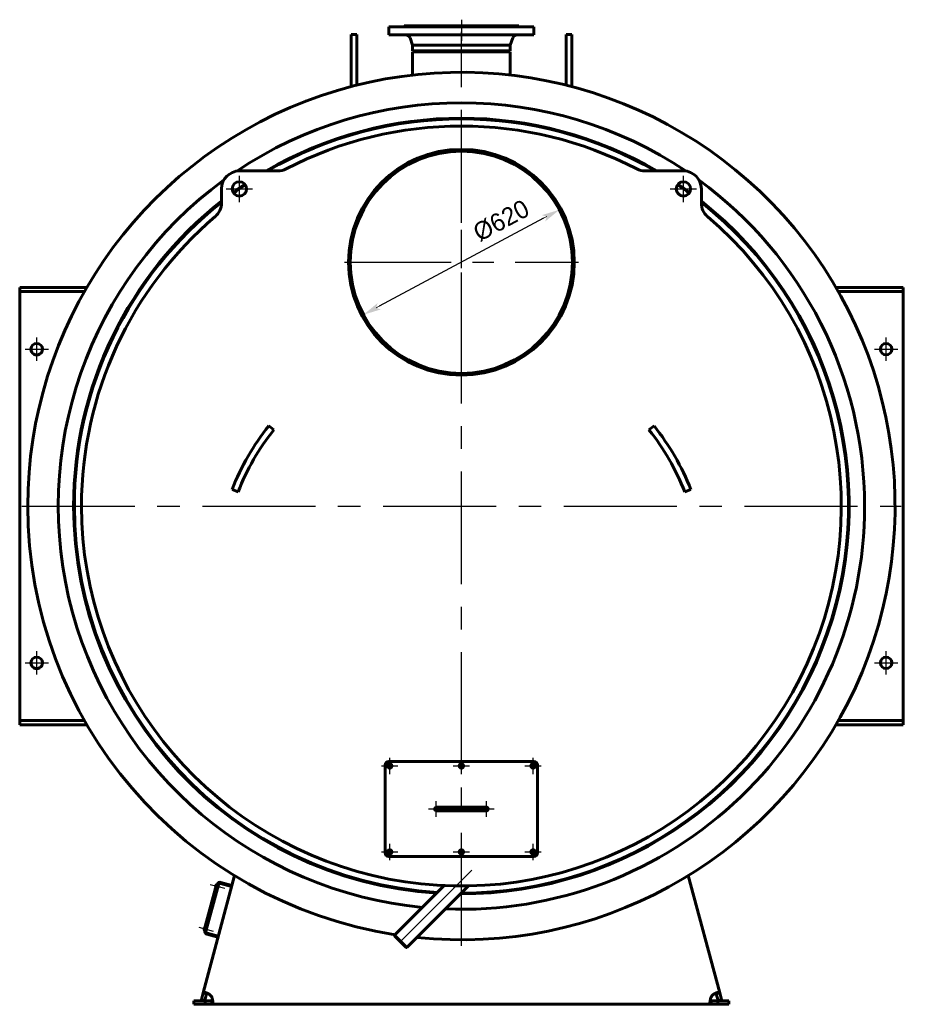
# Model space of a CAD drawing. Header units: millimetres. Extents: x 0 to 5423, y -200 to 841.
# Tile 5 of 6: x 3890 to 4144, y -136 to 138. Entities that reach past the tile are written whole.
import ezdxf

# ---------------------------------------------------------------- set-up
doc = ezdxf.new("R2010")
doc.units = ezdxf.units.MM
for name, pattern in [('CENTER_per1_scale0.029528', [1.5, 0.9375, -0.1875, 0.1875, -0.1875]), ('CENTER_per1_scale0.163386', [8.3, 5.1875, -1.0375, 1.0375, -1.0375]), ('CENTER_per1_scale0.196850', [10, 6.25, -1.25, 1.25, -1.25]), ('CENTER_per1_scale0.236220', [12, 7.5, -1.5, 1.5, -1.5]), ('CENTER_per1_scale0.452756', [23, 14.375, -2.875, 2.875, -2.875]), ('CENTER_per1_scale0.629921', [32, 20, -4, 4, -4]), ('CENTER_per1_scale0.787402', [40, 25, -5, 5, -5]), ('CENTER_per30_scale0.992454', [50.416667, 31.510417, -6.302083, 6.302083, -6.302083]), ('CENTER_per3_scale0.679655', [34.526495, 21.579059, -4.315812, 4.315812, -4.315812]), ('CENTER_per3_scale0.754593', [38.333333, 23.958333, -4.791667, 4.791667, -4.791667]), ('CENTER_per6_scale0.869423', [44.166667, 27.604167, -5.520833, 5.520833, -5.520833]), ('CENTER_perd_scale0.938825', [47.692308, 29.807692, -5.961538, 5.961538, -5.961538])]:
    doc.linetypes.add(name, pattern=pattern)
doc.styles.add('TextStyle_1', font='T-FLEX Type A.TTF', dxfattribs={"height": 5})
doc.dimstyles.new('DIM_ST_3', dxfattribs={"dimtxt": 5, "dimasz": 5, "dimexe": 0, "dimexo": 0, "dimgap": 1.25, "dimtad": 1, "dimlfac": 10, "dimrnd": 0.01, "dimdsep": 46, "dimtxsty": 'TextStyle_1', "dimblk": 'Arrow_3_C7_Status', "dimcen": 0.09, "dimclrd": 7, "dimclre": 7, "dimclrt": 7, "dimazin": 0, "dimtfac": 1, "dimtdec": 0, "dimtmove": 0, "dimatfit": 0, "dimldrblk": 'NONE', "dimfxl": 1, "dimtvp": 1, "dimtolj": 1, "dimarcsym": 0})

# ---------------------------------------------------------------- blocks, each defined once
blk = doc.blocks.new('Arrow_3_C7_Status')
at = {"color": 7, "linetype": 'Continuous', "lineweight": 0}
blk.add_line((-1, 0), (-0.8, 0), dxfattribs=at)
at = {"color": 7}
blk.add_solid([(-1, -0.2), (0, 0), (-0.8, 0), (-1, 0.2)], dxfattribs=at)
blk = doc.blocks.new('*D12')
at = {"color": 7, "lineweight": -2}
blk.add_line((22.92, 82.77), (-22.92, 58.23), dxfattribs=at)
at = {"layer": 'Defpoints', "color": 0}
for p in [(27.33, 85.13), (-22.92, 58.23)]:
    blk.add_point(p, dxfattribs=at)
at = {"color": 7, "lineweight": -2, "xscale": 5, "yscale": 5, "zscale": 5}
for p, rotation in [((27.33, 85.13), 28.15851988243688), ((-27.33, 55.87), 208.1585198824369)]:
    blk.add_blockref('Arrow_3_C7_Status', p, dxfattribs=dict(at, rotation=rotation))
at = {"color": 7, "insert": (11.11, 82.12), "char_height": 5, "attachment_point": 5, "rotation": 28.1585, "style": 'TextStyle_1'}
blk.add_mtext('\\A1;%%c620{\\H0.5x;\\S^ ;} ', dxfattribs=at)
blk = doc.blocks.new('_None')
blk = doc.blocks.new('Проекция_3')
at = {"color": 7, "linetype": 'CENTER_per1_scale0.029528', "lineweight": 25}
blk.add_line((0, 138.1667), (0, 134.6833), dxfattribs=at)
at = {"color": 7, "linetype": 'CENTER_per1_scale0.452756', "lineweight": 25}
blk.add_line((0, 137.8667), (0, 132.2333), dxfattribs=at)
at = {"color": 7, "linetype": 'Continuous', "lineweight": 60}
for p, q in [((-20.25, 136.2), (20.25, 136.2)), ((-20.25, 136.2), (-20.25, 133.9)), ((16, 136.5), (-16, 136.5)), ((-16, 136.5), (-16, 136.35)), ((16, 136.35), (16, 136.5)), ((20.25, 133.9), (20.25, 136.2)), ((-29.2, 134.016), (-30.8, 134.016)), ((-30.8, 128.3766), (-30.8, 134.016)), ((-29.2, 128.3766), (-29.2, 134.016)), ((-20.25, 133.9), (20.25, 133.9)), ((-14.3237, 133.0856), (-13.65, 131.1)), ((13.65, 131.1), (14.3237, 133.0856)), ((30.8, 134.016), (29.2, 134.016)), ((29.2, 128.3766), (29.2, 134.016)), ((30.8, 128.3766), (30.8, 134.016)), ((-13.65, 131.1), (-13.65, 129.5)), ((13.65, 131.1), (-13.65, 131.1)), ((13.65, 129.5), (-13.65, 129.5)), ((-13.65, 129.2), (-13.65, 122.7277)), ((0, 129.2), (-13.65, 129.2)), ((-4.445, 129.5), (-4.445, 129.2)), ((0, 129.2), (13.65, 129.2)), ((4.445, 129.2), (4.445, 129.5)), ((13.65, 129.5), (13.65, 131.1)), ((13.65, 122.7276), (13.65, 129.2)), ((-30.8, 128.3766), (-30.8, 119.5144)), ((-29.2, 128.3766), (-29.2, 119.9238)), ((29.2, 128.3766), (29.2, 119.9238)), ((30.8, 128.3766), (30.8, 119.5144)), ((-0.0027, 102), (-0.0027, 101.5)), ((0.0027, 102), (0.0027, 101.5)), ((-51.2345, 95.9684), (-61.9463, 95.9684)), ((61.9463, 95.9684), (51.2345, 95.9684)), ((-66.9463, 90.9684), (-66.9463, 87.0265)), ((66.9463, 87.0265), (66.9463, 90.9684)), ((-123.25, 62.3), (-123.25, 63.5)), ((-123.25, 63.5), (-122.5685, 63.5)), ((-104.4988, 63.5), (-122.5685, 63.5)), ((122.5685, 63.5), (104.4988, 63.5)), ((122.5685, 63.5), (123.25, 63.5)), ((123.25, 63.5), (123.25, 62.3)), ((-123.25, 61.1), (-123.25, 62.3)), ((-122.5685, 62.3), (-123.25, 62.3)), ((-123.25, -56.1), (-123.25, 61.1)), ((-105.1901, 62.3), (-122.5685, 62.3)), ((122.5685, 62.3), (105.1901, 62.3)), ((123.25, 62.3), (122.5685, 62.3)), ((123.25, 61.1), (123.25, 62.3)), ((123.25, 61.1), (123.25, -56.1)), ((-52.3401, 23.747), (-53.7473, 24.8694)), ((53.7473, 24.8694), (52.3401, 23.747)), ((-63.9997, 7.1119), (-62.324, 6.4544)), ((62.324, 6.4544), (63.9997, 7.1119)), ((-123.25, -56.1), (-123.25, -57.3)), ((-123.25, -58.5), (-123.25, -57.3)), ((-123.25, -57.3), (-122.5685, -57.3)), ((-122.5685, -57.3), (-105.1901, -57.3)), ((105.1901, -57.3), (122.5685, -57.3)), ((122.5685, -57.3), (123.25, -57.3)), ((123.25, -56.1), (123.25, -57.3)), ((123.25, -57.3), (123.25, -58.5)), ((-122.5685, -58.5), (-123.25, -58.5)), ((-122.5685, -58.5), (-104.4988, -58.5)), ((104.4988, -58.5), (122.5685, -58.5)), ((123.25, -58.5), (122.5685, -58.5)), ((-21.25, -94.25), (-21.25, -69.75)), ((-20.25, -68.75), (20.25, -68.75)), ((21.25, -69.75), (21.25, -94.25)), ((-5.75, -81.5), (-7, -81.5)), ((5.75, -81.5), (-5.75, -81.5)), ((7, -81.5), (5.75, -81.5)), ((-7, -82.5), (-5.75, -82.5)), ((-5.75, -82.5), (5.75, -82.5)), ((5.75, -82.5), (7, -82.5)), ((20.25, -95.25), (-20.25, -95.25)), ((-72.0831, -133.3355), (-63.315, -100.6126)), ((63.315, -100.6126), (72.0831, -133.3355)), ((-68.329, -103.0976), (-71.7454, -115.8478)), ((-71.2884, -116.0738), (-67.8202, -103.1304)), ((-68.5881, -103.7167), (-68.4509, -103.2047)), ((-68.5456, -103.7901), (-68.5167, -103.7979)), ((-68.3484, -103.1701), (-68.3774, -103.1623)), ((-68.1358, -103.1494), (-68.329, -103.0976)), ((-68.1358, -103.1494), (-68.11, -103.0528)), ((-67.991, -103.7679), (-67.7012, -103.8456)), ((-67.6184, -103.5365), (-67.9082, -103.4588)), ((-67.7012, -103.8456), (-67.6184, -103.5365)), ((-67.2078, -102.7769), (-64.1168, -103.6051)), ((-67.1302, -102.4871), (-64.0392, -103.3153)), ((-4.8063, -103.391), (-18.6323, -117.2169)), ((-15.2169, -120.6323), (1.933, -103.4824)), ((-71.7974, -115.6941), (-71.6603, -115.1822)), ((-71.5578, -115.1475), (-71.5868, -115.1398)), ((-71.755, -115.7676), (-71.726, -115.7754)), ((-71.5522, -115.8996), (-71.7454, -115.8478)), ((-71.5781, -115.9962), (-71.5522, -115.8996)), ((-71.2004, -115.7454), (-70.9106, -115.8231)), ((-70.8278, -115.514), (-71.1175, -115.4363)), ((-67.9215, -117.8042), (-71.0124, -116.976)), ((-67.8438, -117.5144), (-70.9348, -116.6862)), ((-70.9106, -115.8231), (-70.8278, -115.514)), ((-15.2169, -120.6323), (-18.6323, -117.2169)), ((-18.6323, -117.2169), (-18.6323, -117.4291)), ((-18.6323, -117.4291), (-15.4291, -120.6323)), ((-15.4291, -120.6323), (-15.2169, -120.6323)), ((-72.5678, -135.1446), (-72.0831, -133.3355)), ((-71.1172, -133.5943), (-72.0831, -133.3355)), ((-71.7205, -133.1517), (-71.7248, -133.1513)), ((-71.6019, -135.4034), (-71.1172, -133.5943)), ((71.1172, -133.5943), (72.0831, -133.3355)), ((71.1172, -133.5943), (71.6019, -135.4034)), ((72.0831, -133.3355), (72.5678, -135.1446)), ((-74.65, -136.5), (-74.65, -135.5)), ((-74.65, -135.5), (-71.5278, -135.5)), ((-74.65, -136.5), (-71.5278, -136.5)), ((-71.6019, -135.4034), (-72.5678, -135.1446)), ((-71.5278, -135.5), (-69.6549, -135.5)), ((-71.5278, -135.5), (-71.5278, -136.5)), ((-71.5278, -136.5), (-69.6549, -136.5)), ((-69.6549, -135.5), (-69.6549, -136.5)), ((69.6549, -136.5), (-69.6549, -136.5)), ((69.6549, -135.5), (71.5278, -135.5)), ((69.6549, -135.5), (69.6549, -136.5)), ((69.6549, -136.5), (71.5278, -136.5)), ((71.5278, -135.5), (71.5278, -136.5)), ((74.65, -135.5), (71.5278, -135.5)), ((74.65, -136.5), (71.5278, -136.5)), ((71.6019, -135.4034), (72.5678, -135.1446)), ((74.65, -135.5), (74.65, -136.5))]:
    blk.add_line(p, q, dxfattribs=at)
at = {"color": 7, "linetype": 'CENTER_per3_scale0.679655', "lineweight": 25}
blk.add_line((0, 121.0609), (0, 134.7522), dxfattribs=at)
at = {"color": 7, "linetype": 'CENTER_per30_scale0.992454', "lineweight": 25}
for p, q in [((0, -120.1667), (0, 125.1667)), ((-122.6667, 2.5), (122.6667, 2.5))]:
    blk.add_line(p, q, dxfattribs=at)
at = {"color": 7, "linetype": 'CENTER_perd_scale0.938825', "lineweight": 25}
for p, q in [((0, 37.8333), (0, 103.1667)), ((-32.6667, 70.5), (32.6667, 70.5))]:
    blk.add_line(p, q, dxfattribs=at)
at = {"color": 7, "linetype": 'CENTER_per1_scale0.787402', "lineweight": 25}
for p, q in [((-61.9463, 87.3018), (-61.9463, 94.6351)), ((61.9463, 87.3018), (61.9463, 94.6351)), ((-65.6129, 90.9684), (-58.2796, 90.9684)), ((58.2796, 90.9684), (65.6129, 90.9684))]:
    blk.add_line(p, q, dxfattribs=at)
at = {"color": 7, "linetype": 'CENTER_per1_scale0.629921', "lineweight": 25}
for p, q in [((-118.5, 42.9833), (-118.5, 49.5167)), ((118.5, 42.9833), (118.5, 49.5167)), ((-121.7667, 46.25), (-115.2333, 46.25)), ((115.2333, 46.25), (121.7667, 46.25)), ((-118.5, -44.5167), (-118.5, -37.9833)), ((118.5, -44.5167), (118.5, -37.9833)), ((-121.7667, -41.25), (-115.2333, -41.25)), ((115.2333, -41.25), (121.7667, -41.25))]:
    blk.add_line(p, q, dxfattribs=at)
at = {"color": 7, "linetype": 'CENTER_per1_scale0.236220', "lineweight": 25}
for p, q in [((-20, -72.2667), (-20, -67.7333)), ((0, -72.2667), (0, -67.7333)), ((20, -72.2667), (20, -67.7333)), ((-22.2667, -70), (-17.7333, -70)), ((-2.2667, -70), (2.2667, -70)), ((17.7333, -70), (22.2667, -70)), ((-20, -96.2667), (-20, -91.7333)), ((0, -96.2667), (0, -91.7333)), ((20, -96.2667), (20, -91.7333)), ((-22.2667, -94), (-17.7333, -94)), ((-2.2667, -94), (2.2667, -94)), ((17.7333, -94), (22.2667, -94))]:
    blk.add_line(p, q, dxfattribs=at)
at = {"color": 7, "linetype": 'CENTER_per1_scale0.196850', "lineweight": 25}
for p, q in [((-9.1667, -82), (-4.8333, -82)), ((-7, -84.1667), (-7, -79.8333)), ((4.8333, -82), (9.1667, -82)), ((7, -84.1667), (7, -79.8333))]:
    blk.add_line(p, q, dxfattribs=at)
at = {"color": 7, "linetype": 'CENTER_per3_scale0.754593', "lineweight": 25}
blk.add_line((-7.4167, -82), (7.4167, -82), dxfattribs=at)
at = {"color": 7, "linetype": 'CENTER_per6_scale0.869423', "lineweight": 25}
blk.add_line((2.8862, -99.1138), (-18.2092, -120.2092), dxfattribs=at)
at = {"color": 7, "linetype": 'CENTER_per1_scale0.163386', "lineweight": 25}
for p, q in [((-70.0714, -103.0449), (-66.0499, -104.1224)), ((-73.2808, -115.0223), (-69.2593, -116.0999))]:
    blk.add_line(p, q, dxfattribs=at)
at = {"color": 7, "lineweight": 60, "flags": 128}
for points in [[(-70.1512, -133.8531), (-70.1512, -133.8531), (-70.1513, -133.8531), (-70.1516, -133.8529), (-70.1526, -133.8521), (-70.1567, -133.849), (-70.1731, -133.8368), (-70.2395, -133.7889), (-70.3069, -133.7424), (-70.3749, -133.6973), (-70.4439, -133.6535), (-70.5133, -133.6112), (-70.6013, -133.5601), (-70.6894, -133.5115), (-70.7771, -133.4657), (-70.8666, -133.4215), (-70.9551, -133.3803), (-71.0421, -133.3422), (-71.1243, -133.3085), (-71.2046, -133.2779), (-71.2825, -133.2504), (-71.3602, -133.2254), (-71.435, -133.2038), (-71.5066, -133.1857), (-71.5713, -133.1719), (-71.6327, -133.1613), (-71.6907, -133.1541), (-71.7465, -133.1502), (-71.7984, -133.1499), (-71.8463, -133.1533), (-71.8889, -133.1601), (-71.9275, -133.1705), (-71.9621, -133.1845), (-71.9933, -133.2026), (-72.0203, -133.2244), (-72.043, -133.2501), (-72.0556, -133.269), (-72.0665, -133.2894), (-72.0756, -133.3116), (-72.0831, -133.3355)], [(-70.9505, -133.3826), (-70.9703, -133.3896), (-70.9985, -133.4048), (-71.0239, -133.424), (-71.047, -133.4476), (-71.0672, -133.475), (-71.0891, -133.5151), (-71.1071, -133.5608), (-71.1172, -133.5943)], [(-69.6549, -136.5), (-69.6163, -136.4975), (-69.5806, -136.4898), (-69.5476, -136.477), (-69.5165, -136.4582), (-69.4882, -136.4336), (-69.4628, -136.4034), (-69.441, -136.3687), (-69.4217, -136.3286), (-69.4051, -136.2833), (-69.3907, -136.2312), (-69.3791, -136.1737), (-69.3702, -136.1111), (-69.3644, -136.0483), (-69.361, -135.9814), (-69.3599, -135.9107), (-69.3613, -135.8339), (-69.3652, -135.7534), (-69.3716, -135.6696), (-69.3801, -135.5864), (-69.3909, -135.5006), (-69.404, -135.4125), (-69.4199, -135.3199), (-69.4383, -135.2254), (-69.4592, -135.1296), (-69.4841, -135.027), (-69.5118, -134.9235), (-69.5423, -134.8197), (-69.5767, -134.7126), (-69.6142, -134.6058), (-69.6549, -134.5)], [(69.6549, -134.5), (69.6163, -134.6002), (69.5806, -134.7012), (69.5476, -134.8026), (69.5165, -134.9069), (69.4882, -135.011), (69.4628, -135.1142), (69.441, -135.2128), (69.4217, -135.3101), (69.4051, -135.4054), (69.3907, -135.5014), (69.3791, -135.5948), (69.3702, -135.6851), (69.3644, -135.7659), (69.361, -135.8436), (69.3599, -135.9177), (69.3613, -135.9902), (69.3652, -136.0585), (69.3716, -136.1223), (69.3801, -136.1792), (69.3909, -136.2317), (69.404, -136.2797), (69.4199, -136.3242), (69.4383, -136.3638), (69.4592, -136.3983), (69.4841, -136.4293), (69.5118, -136.4546), (69.5423, -136.4743), (69.5767, -136.4887), (69.6142, -136.4972), (69.6549, -136.5)], [(72.0831, -133.3355), (72.0707, -133.2989), (72.054, -133.2663), (72.0331, -133.2378), (72.0068, -133.2126), (71.9758, -133.1917), (71.94, -133.175), (71.9008, -133.1629), (71.8572, -133.1547), (71.8092, -133.1503), (71.7551, -133.1499), (71.6965, -133.1536), (71.6337, -133.1612), (71.5716, -133.1718), (71.5061, -133.1858), (71.4375, -133.2031), (71.3637, -133.2243), (71.287, -133.2489), (71.2077, -133.2768), (71.1295, -133.3065), (71.0494, -133.3392), (70.9677, -133.3746), (70.8824, -133.414), (70.7959, -133.4562), (70.7087, -133.5012), (70.6161, -133.5518), (70.5233, -133.6053), (70.4309, -133.6616), (70.3364, -133.7226), (70.243, -133.7865), (70.1512, -133.8531)], [(71.1172, -133.5943), (71.1029, -133.5488), (71.0855, -133.5076), (71.064, -133.4702), (71.0385, -133.4381), (71.0093, -133.4123), (70.976, -133.3922), (70.951, -133.3822)], [(-69.6549, -135.5), (-69.6073, -135.498), (-69.5629, -135.4919), (-69.5213, -135.4808), (-69.4836, -135.4644), (-69.4511, -135.443), (-69.4231, -135.416), (-69.407, -135.3945)], [(69.4071, -135.3941), (69.4234, -135.4163), (69.4457, -135.4385), (69.4716, -135.4575), (69.5005, -135.4727), (69.5345, -135.485), (69.5713, -135.4934), (69.6118, -135.4984), (69.6549, -135.5)]]:
    blk.add_lwpolyline(points, dxfattribs=at)
at = {"color": 7, "linetype": 'Continuous', "lineweight": 60}
for centre, radius in [((0, 70.5), 31), ((-61.9463, 90.9684), 2), ((61.9463, 90.9684), 2), ((118.5, 46.25), 1.6), ((118.5, -41.25), 1.6), ((-20, -70), 0.5), ((0, -70), 0.5), ((20, -70), 0.5), ((-20, -94), 0.5), ((0, -94), 0.5), ((20, -94), 0.5)]:
    blk.add_circle(centre, radius, dxfattribs=at)
for centre, radius, start, end in [((-16.15, 136.35), 0.15, 270, 0), ((16.15, 136.35), 0.15, 180, 270), ((-15.46, 132.7), 1.2, 18.74134, 90), ((15.46, 132.7), 1.2, 90, 161.25866), ((0, 2.5), 121, 264.09749, 180), ((0, 2.5), 112.5, 56.132892, 123.867108), ((0, 2.5), 108.2, 59.751492, 120.248508), ((0, 2.5), 108, 59.933939, 120.066061), ((0, 2.5), 106, 62.511425, 117.488575), ((0, 70.5), 31.5, 90.005, 179.999999), ((0, 70.5), 31.5, 180, 89.995), ((0, 70.5), 31, 90.005, 180), ((0, 70.5), 31, 180, 89.995), ((-51.2345, 100.9684), 5, 270, 297.488575), ((51.2345, 100.9684), 5, 242.511425, 270), ((-61.9463, 90.9684), 5, 90, 180), ((61.9463, 90.9684), 5, 0.000003, 90), ((0, 2.5), 112.5, 126.132892, 264.446465), ((0, 2.5), 108.2, 123.945247, 126.054753), ((0, 2.5), 108, 123.938952, 126.061048), ((0, 2.5), 108, 53.938952, 56.061048), ((0, 2.5), 108.2, 53.945247, 56.054753), ((0, 2.5), 112.5, 360, 53.867108), ((0, 2.5), 108.2, 128.223229, 180), ((0, 2.5), 108, 128.306841, 180), ((-71.9463, 87.0265), 5, 310.403353, 0.000004), ((0, 2.5), 108.2, 269.849452, 51.776771), ((0, 2.5), 108, 269.955097, 51.693159), ((71.9463, 87.0265), 5, 180, 229.596647), ((0, 2.5), 106, 130.403353, 180), ((0, 2.5), 106, 180, 49.596647), ((-118.5, 46.25), 1.6, 0, 179.999995), ((-118.5, 46.25), 1.6, 179.999995, 0), ((0, -18), 68.75, 141.423807, 158.576193), ((0, -18), 68.75, 21.423807, 38.576193), ((0, -18), 66.95, 141.423807, 158.576193), ((0, -18), 66.95, 21.423807, 38.576193), ((0, 2.5), 121, 180, 261.208434), ((0, 2.5), 108.2, 180, 266.346169), ((0, 2.5), 108, 180, 266.439602), ((0, 2.5), 112.5, 267.710185, 360), ((-118.5, -41.25), 1.6, 0, 179.999995), ((-118.5, -41.25), 1.6, 179.999995, 0), ((-20.25, -69.75), 1, 90, 179.999995), ((-20, -70), 0.6, 270, 179.999995), ((-20, -70), 0.6, 179.999995, 270), ((0, -70), 0.6, 270, 180), ((0, -70), 0.6, 180, 270), ((20, -70), 0.6, 270, 180), ((20, -70), 0.6, 180, 270), ((20.25, -69.75), 1, 0.000005, 90), ((-7, -82), 0.5, 90, 180), ((-7, -82), 0.5, 180, 270), ((7, -82), 0.5, 0, 90), ((7, -82), 0.5, 270, 0), ((-20.25, -94.25), 1, 179.999995, 270), ((-20, -94), 0.6, 270, 179.999992), ((-20, -94), 0.6, 179.999992, 270), ((0, -94), 0.6, 270, 180), ((0, -94), 0.6, 180, 270), ((20, -94), 0.6, 270, 180), ((20, -94), 0.6, 180, 270), ((20.25, -94.25), 1, 270, 0.000005), ((-68.5301, -103.7322), 0.06, 165, 255), ((-68.3929, -103.2202), 0.06, 75, 165), ((-67.3372, -103.2598), 0.8, 75, 165), ((-67.3372, -103.2598), 0.5, 75, 165), ((-71.6023, -115.1977), 0.06, 75, 165), ((-71.7395, -115.7097), 0.06, 165, 255), ((-70.8054, -116.2032), 0.8, 165, 255), ((-70.8054, -116.2032), 0.5, 165, 255), ((-71.8599, -135.6781), 2.5, 28.114746, 46.885254), ((71.8599, -135.6781), 2.5, 133.114746, 151.885254)]:
    blk.add_arc(centre, radius, start, end, dxfattribs=at)
dim = blk.add_diameter_dim_2p(p1=(-27.331, 55.8707), p2=(27.331, 85.1293), text='<>{\\H0.5x;\\S^ ;} ', dimstyle='DIM_ST_3')
dim.commit()
dim.dimension.update_dxf_attribs({"geometry": '*D12', "text_midpoint": (12.8801, 78.8121), "dimtype": 163})

msp = doc.modelspace()

# ---------------------------------------------------------------- block references
msp.add_blockref('Проекция_3', (4013.11, 0))

doc.saveas('drawing.dxf')
